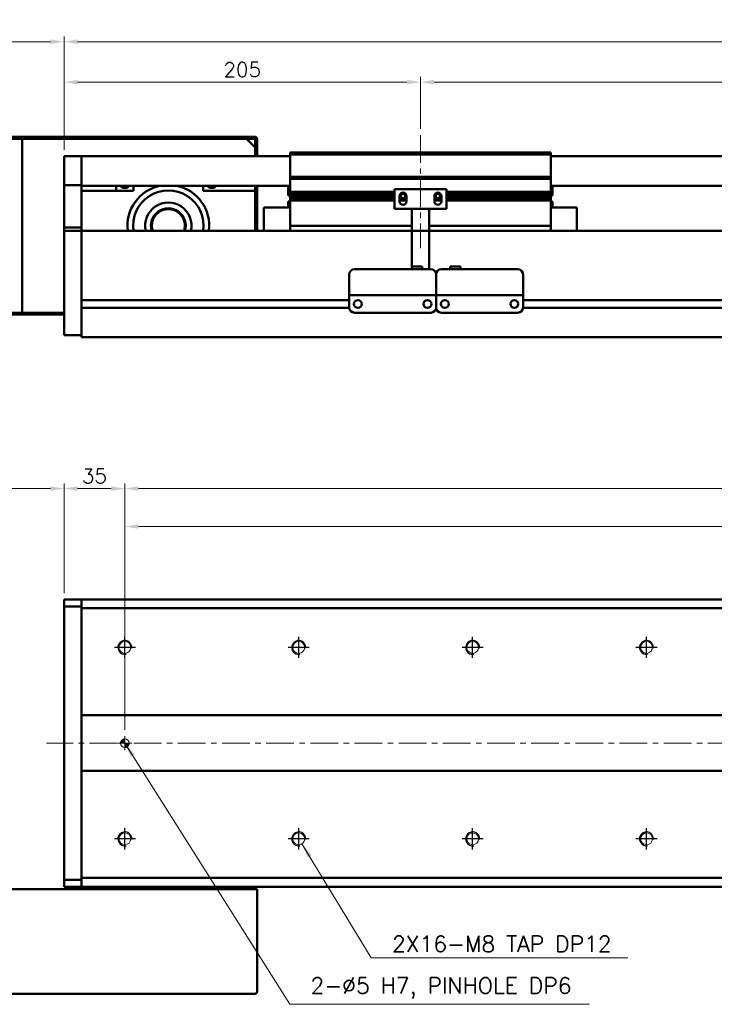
# Model space of a CAD drawing. Header units: millimetres. Extents: x 46891 to 51038, y 6223 to 10291.
# Tile 3 of 8: x 48774 to 49173, y 8918 to 9484. Entities that reach past the tile are written whole.
import ezdxf

# ---------------------------------------------------------------- set-up
doc = ezdxf.new("R2010")
doc.units = ezdxf.units.MM
doc.header["$LTSCALE"] = 0.5
doc.linetypes.add('CENTER', pattern=[50.8, 31.75, -6.35, 6.35, -6.35])
doc.layers.get('0').update_dxf_attribs({"lineweight": 20})
doc.layers.add('1', color=1, linetype='CENTER', lineweight=13)
doc.layers.add('외형선(ISO)', color=7, linetype='Continuous', lineweight=50)
doc.layers.add('C', color=1, linetype='CENTER')
doc.layers.add('DIM', color=4, linetype='Continuous')
doc.styles.add('DSR TEXT', font='romans.shx', dxfattribs={"bigfont": 'whgtxt.shx'})
doc.styles.get("Standard").update_dxf_attribs({"font": 'romans.shx', "bigfont": 'whgtxt.shx'})
doc.dimstyles.new('DSR', dxfattribs={"dimscale": 2, "dimtxt": 3, "dimasz": 3, "dimexe": 0.5, "dimexo": 0.5, "dimgap": 0.5, "dimtad": 1, "dimdsep": 46, "dimtxsty": 'Standard', "dimcen": 2.5, "dimclrd": 4, "dimclre": 4, "dimclrt": 2, "dimadec": 0, "dimazin": 2, "dimtfac": 1, "dimtmove": 0, "dimatfit": 3, "dimfxl": 0, "dimlwd": -1, "dimlwe": -1, "dimarcsym": 0})

# ---------------------------------------------------------------- blocks, each defined once
blk = doc.blocks.new('*D121')
at = {"color": 1, "linetype": 'ByBlock'}
for p, q in [((48799.5, 9409.41), (48799.5, 9451.32)), ((49004.5, 9421.41), (49004.5, 9451.32)), ((48807.3, 9448.32), (48996.7, 9448.32))]:
    blk.add_line(p, q, dxfattribs=at)
at = {"color": 1}
for points in [[(48807.3, 9449.62), (48807.3, 9447.02), (48799.5, 9448.32)], [(48996.7, 9449.62), (48996.7, 9447.02), (49004.5, 9448.32)]]:
    blk.add_solid(points, dxfattribs=at)
at = {"layer": 'Defpoints', "color": 0}
for p in [(49004.5, 9448.32), (49004.5, 9417.81), (48799.5, 9405.81)]:
    blk.add_point(p, dxfattribs=at)
at = {"color": 3, "insert": (48902, 9455.52), "char_height": 8.4, "attachment_point": 5, "style": 'DSR TEXT'}
blk.add_mtext('205', dxfattribs=at)
blk = doc.blocks.new('*D122')
at = {"color": 1, "linetype": 'ByBlock'}
for p, q in [((49004.5, 9421.41), (49004.5, 9451.32)), ((50204.5, 9421.41), (50204.5, 9451.32)), ((49012.3, 9448.32), (50196.7, 9448.32))]:
    blk.add_line(p, q, dxfattribs=at)
at = {"color": 1}
for points in [[(49012.3, 9449.62), (49012.3, 9447.02), (49004.5, 9448.32)], [(50196.7, 9449.62), (50196.7, 9447.02), (50204.5, 9448.32)]]:
    blk.add_solid(points, dxfattribs=at)
at = {"layer": 'Defpoints', "color": 0}
for p in [(50204.5, 9448.32), (49004.5, 9417.81), (50204.5, 9417.81)]:
    blk.add_point(p, dxfattribs=at)
at = {"color": 3, "insert": (49604.5, 9455.52), "char_height": 8.4, "attachment_point": 5, "style": 'DSR TEXT'}
blk.add_mtext('STROKE : 1200', dxfattribs=at)
blk = doc.blocks.new('*D124')
at = {"color": 1, "linetype": 'ByBlock'}
for p, q in [((48799.5, 9409.41), (48799.5, 9474.57)), ((50369.5, 9409.41), (50369.5, 9474.57)), ((50361.7, 9471.57), (48807.3, 9471.57))]:
    blk.add_line(p, q, dxfattribs=at)
at = {"color": 1}
for points in [[(48807.3, 9472.87), (48807.3, 9470.27), (48799.5, 9471.57)], [(50361.7, 9472.87), (50361.7, 9470.27), (50369.5, 9471.57)]]:
    blk.add_solid(points, dxfattribs=at)
at = {"layer": 'Defpoints', "color": 0}
for p in [(48799.5, 9471.57), (48799.5, 9405.81), (50369.5, 9405.81)]:
    blk.add_point(p, dxfattribs=at)
at = {"color": 3, "insert": (49584.5, 9478.77), "char_height": 8.4, "attachment_point": 5, "style": 'DSR TEXT'}
blk.add_mtext('1570', dxfattribs=at)
blk = doc.blocks.new('*D125')
at = {"color": 1, "linetype": 'ByBlock'}
for p, q in [((48669.5, 9419.41), (48669.5, 9474.57)), ((48799.5, 9409.41), (48799.5, 9474.57)), ((48791.7, 9471.57), (48677.3, 9471.57))]:
    blk.add_line(p, q, dxfattribs=at)
at = {"color": 1}
for points in [[(48677.3, 9472.87), (48677.3, 9470.27), (48669.5, 9471.57)], [(48791.7, 9472.87), (48791.7, 9470.27), (48799.5, 9471.57)]]:
    blk.add_solid(points, dxfattribs=at)
at = {"layer": 'Defpoints', "color": 0}
for p in [(48669.5, 9471.57), (48669.5, 9415.81), (48799.5, 9405.81)]:
    blk.add_point(p, dxfattribs=at)
at = {"color": 3, "insert": (48734.5, 9478.77), "char_height": 8.4, "attachment_point": 5, "style": 'DSR TEXT'}
blk.add_mtext('130', dxfattribs=at)
blk = doc.blocks.new('A$C33E56CC6')
h = blk.add_hatch()
h.set_pattern_fill('ANSI31', color=256, style=0)
h.set_pattern_definition([(45, (-7065.45672, -6508.5399), (-0.0883883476, 0.0883883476), [])])
h.paths.add_polyline_path([(4, 6.5, 0.414214), (1.5, 4), (4, 4)])
h.paths.add_polyline_path([(6.5, 4), (4, 4), (4, 1.5, 0.414214)])
blk.add_circle((4, 4), 2.5)
at = {"layer": '1'}
for p, q in [((4, 0), (4, 8)), ((0, 4), (8, 4))]:
    blk.add_line(p, q, dxfattribs=at)
blk = doc.blocks.new('tap8')
blk.add_circle((0, 0), 3.4)
at = {"layer": 'C', "color": 1, "linetype": 'CENTER'}
for p, q in [((0, -6.05), (0, 6.05)), ((-6.05, 0), (6.05, 0))]:
    blk.add_line(p, q, dxfattribs=at)
at = {"layer": 'DIM', "color": 3}
blk.add_arc((0, 0), 4, 263.8455, 189.4314, dxfattribs=at)
blk = doc.blocks.new('*D151')
at = {"color": 1, "linetype": 'ByBlock'}
for p, q in [((48799.5, 9154.53), (48799.5, 9217.74)), ((48826.7, 9214.74), (48807.3, 9214.74)), ((48834.5, 9133.07), (48834.5, 9217.74))]:
    blk.add_line(p, q, dxfattribs=at)
at = {"color": 1}
for points in [[(48807.3, 9216.04), (48807.3, 9213.44), (48799.5, 9214.74)], [(48826.7, 9216.04), (48826.7, 9213.44), (48834.5, 9214.74)]]:
    blk.add_solid(points, dxfattribs=at)
at = {"layer": 'Defpoints', "color": 0}
for p in [(48799.5, 9214.74), (48799.5, 9150.93), (48834.5, 9129.47)]:
    blk.add_point(p, dxfattribs=at)
at = {"color": 3, "insert": (48817, 9221.94), "char_height": 8.4, "attachment_point": 5, "style": 'DSR TEXT'}
blk.add_mtext('35', dxfattribs=at)
blk = doc.blocks.new('*D152')
at = {"color": 1, "linetype": 'ByBlock'}
for p, q in [((48834.5, 9133.07), (48834.5, 9217.74)), ((48842.3, 9214.74), (50326.7, 9214.74)), ((50334.5, 9133.07), (50334.5, 9217.74))]:
    blk.add_line(p, q, dxfattribs=at)
at = {"color": 1}
for points in [[(48842.3, 9216.04), (48842.3, 9213.44), (48834.5, 9214.74)], [(50326.7, 9216.04), (50326.7, 9213.44), (50334.5, 9214.74)]]:
    blk.add_solid(points, dxfattribs=at)
at = {"layer": 'Defpoints', "color": 0}
for p in [(50334.5, 9214.74), (48834.5, 9129.47), (50334.5, 9129.47)]:
    blk.add_point(p, dxfattribs=at)
at = {"color": 3, "insert": (49584.5, 9221.94), "char_height": 8.4, "attachment_point": 5, "style": 'DSR TEXT'}
blk.add_mtext('15X100PITCH=1500', dxfattribs=at)
blk = doc.blocks.new('*D154')
at = {"color": 1, "linetype": 'ByBlock'}
for p, q in [((48834.5, 9076.03), (48834.5, 9195.93)), ((50334.5, 9076.03), (50334.5, 9195.93)), ((48842.3, 9192.93), (50326.7, 9192.93))]:
    blk.add_line(p, q, dxfattribs=at)
at = {"color": 1}
for points in [[(48842.3, 9194.23), (48842.3, 9191.63), (48834.5, 9192.93)], [(50326.7, 9194.23), (50326.7, 9191.63), (50334.5, 9192.93)]]:
    blk.add_solid(points, dxfattribs=at)
at = {"layer": 'Defpoints', "color": 0}
for p in [(50334.5, 9192.93), (48834.5, 9072.43), (50334.5, 9072.43)]:
    blk.add_point(p, dxfattribs=at)
at = {"color": 3, "insert": (49584.5, 9200.13), "char_height": 8.4, "attachment_point": 5, "style": 'DSR TEXT'}
blk.add_mtext('1500%%P0.02', dxfattribs=at)
blk = doc.blocks.new('*D155')
at = {"color": 1, "linetype": 'ByBlock'}
for p, q in [((48669.5, 8988.03), (48669.5, 9217.74)), ((48791.7, 9214.74), (48677.3, 9214.74)), ((48799.5, 9154.53), (48799.5, 9217.74))]:
    blk.add_line(p, q, dxfattribs=at)
at = {"color": 1}
for points in [[(48677.3, 9216.04), (48677.3, 9213.44), (48669.5, 9214.74)], [(48791.7, 9216.04), (48791.7, 9213.44), (48799.5, 9214.74)]]:
    blk.add_solid(points, dxfattribs=at)
at = {"layer": 'Defpoints', "color": 0}
for p in [(48669.5, 9214.74), (48799.5, 9150.93), (48669.5, 8984.43)]:
    blk.add_point(p, dxfattribs=at)
at = {"color": 3, "insert": (48734.5, 9221.94), "char_height": 8.4, "attachment_point": 5, "style": 'DSR TEXT'}
blk.add_mtext('130', dxfattribs=at)

msp = doc.modelspace()

# ---------------------------------------------------------------- linework, layer by layer
at = {"layer": '1'}
for p, q in [((49004.50234, 9417.81317), (49004.50234, 9352.81317)), ((50379.50234, 9068.42724), (48789.50234, 9068.42724))]:
    msp.add_line(p, q, dxfattribs=at)
at = {"layer": '외형선(ISO)'}
for p, q in [((48909.50234, 9416.81317), (48670.50234, 9416.81317)), ((48671.00234, 9415.81317), (48909.00234, 9415.81317)), ((48904.50234, 9415.81317), (48775.50234, 9415.81317)), ((48775.50234, 9415.81317), (48775.50234, 9315.81317)), ((48904.50234, 9415.81317), (48909.50234, 9410.81317)), ((48909.50234, 9415.31317), (48909.50234, 9407.81317)), ((48909.50234, 9405.81317), (48909.50234, 9410.81317)), ((48910.50234, 9407.81317), (48910.50234, 9415.81317)), ((48799.50234, 9405.81317), (48799.50234, 9403.81317)), ((48809.50234, 9405.81317), (48799.50234, 9405.81317)), ((48809.50234, 9403.81317), (48809.50234, 9405.81317)), ((48929.50234, 9405.81317), (48809.50234, 9405.81317)), ((48809.50234, 9405.81317), (48809.50234, 9403.81317)), ((48909.50234, 9407.81317), (48910.50234, 9407.81317)), ((48910.50234, 9407.81317), (48910.50234, 9405.81317)), ((48929.50234, 9406.81317), (48929.50234, 9407.81317)), ((49079.50234, 9407.81317), (48929.50234, 9407.81317)), ((48929.50234, 9393.81317), (48929.50234, 9406.81317)), ((48929.50234, 9406.81317), (49079.50234, 9406.81317)), ((49079.50234, 9407.81317), (49079.50234, 9406.81317)), ((49079.50234, 9406.81317), (49079.50234, 9393.81317)), ((50359.50234, 9405.81317), (49079.50234, 9405.81317)), ((48799.50234, 9402.30045), (48799.50234, 9403.81317)), ((48799.50234, 9401.80147), (48799.50234, 9402.30045)), ((48799.50234, 9401.80147), (48799.50234, 9400.26088)), ((48799.50234, 9400.26088), (48799.50234, 9397.27629)), ((48809.50234, 9403.81317), (48809.50234, 9402.30045)), ((48809.50234, 9402.30045), (48809.50234, 9403.81317)), ((48809.50234, 9402.30045), (48809.50234, 9401.80147)), ((48809.50234, 9401.80147), (48809.50234, 9402.30045)), ((48809.50234, 9400.26088), (48809.50234, 9401.80147)), ((48809.50234, 9401.80147), (48809.50234, 9400.26088)), ((48809.50234, 9397.27629), (48809.50234, 9400.26088)), ((48809.50234, 9400.26088), (48809.50234, 9397.27629)), ((48799.50234, 9389.49884), (48799.50234, 9397.27629)), ((48809.50234, 9397.27629), (48809.50234, 9389.49884)), ((48809.50234, 9389.49884), (48809.50234, 9397.27629)), ((48929.50234, 9392.81317), (48929.50234, 9393.81317)), ((48929.50234, 9393.81317), (49079.50234, 9393.81317)), ((49079.50234, 9393.81317), (49079.50234, 9392.81317)), ((48799.50234, 9389.13986), (48799.50234, 9389.49884)), ((48799.50234, 9364.73623), (48799.50234, 9389.13986)), ((48809.50234, 9389.13986), (48799.50234, 9389.13986)), ((48809.50234, 9389.49884), (48809.50234, 9389.13986)), ((48809.50234, 9389.13986), (48809.50234, 9364.73623)), ((48929.50234, 9388.81317), (48809.50234, 9388.81317)), ((48829.50234, 9388.81317), (48829.50234, 9385.81317)), ((48839.50234, 9388.81317), (48839.50234, 9385.81317)), ((48879.50234, 9385.81317), (48879.50234, 9388.81317)), ((48909.50234, 9388.81317), (48909.50234, 9385.81317)), ((48910.50234, 9362.81317), (48910.50234, 9388.81317)), ((48928.50234, 9383.21317), (48928.50234, 9388.81317)), ((48929.50234, 9391.81317), (48929.50234, 9392.81317)), ((48929.50234, 9392.81317), (49079.50234, 9392.81317)), ((48929.50234, 9385.31317), (48929.50234, 9391.81317)), ((49079.50234, 9392.81317), (49079.50234, 9391.81317)), ((49079.50234, 9391.81317), (49079.50234, 9385.31317)), ((50359.50234, 9388.81317), (49079.50234, 9388.81317)), ((49080.50234, 9388.81317), (49080.50234, 9383.21317)), ((48839.50234, 9385.81317), (48809.50234, 9385.81317)), ((48909.50234, 9385.81317), (48879.50234, 9385.81317)), ((48909.50234, 9362.81317), (48909.50234, 9385.81317)), ((48928.50234, 9383.21317), (48929.50234, 9383.21317)), ((48929.50234, 9384.81317), (48929.50234, 9385.31317)), ((48929.50234, 9385.31317), (48989.50234, 9385.31317)), ((48929.50234, 9384.31317), (48929.50234, 9384.81317)), ((48929.50234, 9384.81317), (48989.50234, 9384.81317)), ((48929.50234, 9383.31317), (48929.50234, 9384.31317)), ((48929.50234, 9384.31317), (48989.50234, 9384.31317)), ((48929.50234, 9382.81317), (48929.50234, 9383.31317)), ((48929.50234, 9383.31317), (48989.50234, 9383.31317)), ((48929.50234, 9382.31317), (48929.50234, 9382.81317)), ((48929.50234, 9382.81317), (48989.50234, 9382.81317)), ((48929.50234, 9381.31317), (48929.50234, 9382.31317)), ((48929.50234, 9382.31317), (48989.50234, 9382.31317)), ((49019.50234, 9386.81317), (48989.50234, 9386.81317)), ((48989.50234, 9375.41317), (48989.50234, 9386.81317)), ((48992.50234, 9379.81317), (48992.50234, 9382.81317)), ((48992.50234, 9382.81317), (48993.27284, 9382.81317)), ((48992.50234, 9382.31317), (48993.3791, 9382.31317)), ((48992.56585, 9383.31317), (48993.3791, 9383.31317)), ((48993.17946, 9384.31317), (48995.82522, 9384.31317)), ((48995.62558, 9383.31317), (48996.43883, 9383.31317)), ((48995.62558, 9382.31317), (48996.50234, 9382.31317)), ((48995.73184, 9382.81317), (48996.50234, 9382.81317)), ((48996.50234, 9382.81317), (48996.50234, 9379.81317)), ((49012.50234, 9379.81317), (49012.50234, 9382.81317)), ((49012.50234, 9382.81317), (49013.27284, 9382.81317)), ((49012.50234, 9382.31317), (49013.3791, 9382.31317)), ((49012.56585, 9383.31317), (49013.3791, 9383.31317)), ((49013.17946, 9384.31317), (49015.82522, 9384.31317)), ((49015.62558, 9383.31317), (49016.43883, 9383.31317)), ((49015.62558, 9382.31317), (49016.50234, 9382.31317)), ((49015.73184, 9382.81317), (49016.50234, 9382.81317)), ((49016.50234, 9382.81317), (49016.50234, 9379.81317)), ((49019.50234, 9386.81317), (49019.50234, 9375.41317)), ((49019.50234, 9385.31317), (49079.50234, 9385.31317)), ((49019.50234, 9384.81317), (49079.50234, 9384.81317)), ((49019.50234, 9384.31317), (49079.50234, 9384.31317)), ((49019.50234, 9383.31317), (49079.50234, 9383.31317)), ((49019.50234, 9382.81317), (49079.50234, 9382.81317)), ((49019.50234, 9382.31317), (49079.50234, 9382.31317)), ((49079.50234, 9385.31317), (49079.50234, 9384.81317)), ((49079.50234, 9384.81317), (49079.50234, 9384.31317)), ((49079.50234, 9384.31317), (49079.50234, 9383.31317)), ((49079.50234, 9383.31317), (49079.50234, 9382.81317)), ((49080.50234, 9383.21317), (49079.50234, 9383.21317)), ((49079.50234, 9382.81317), (49079.50234, 9382.31317)), ((49079.50234, 9382.31317), (49079.50234, 9381.31317)), ((48928.50234, 9379.78317), (48928.50234, 9376.31317)), ((48929.49295, 9379.78317), (48928.50234, 9379.78317)), ((48929.50234, 9380.81317), (48929.50234, 9381.31317)), ((48929.50234, 9381.31317), (48989.50234, 9381.31317)), ((48929.50234, 9380.31317), (48929.50234, 9380.81317)), ((48929.50234, 9380.81317), (48989.50234, 9380.81317)), ((48929.50234, 9366.81317), (48929.50234, 9380.31317)), ((48929.50234, 9380.31317), (48989.50234, 9380.31317)), ((48992.50234, 9381.31317), (48996.50234, 9381.31317)), ((48992.50234, 9380.81317), (48996.50234, 9380.81317)), ((48992.50234, 9380.31317), (48996.50234, 9380.31317)), ((49012.50234, 9381.31317), (49016.50234, 9381.31317)), ((49012.50234, 9380.81317), (49016.50234, 9380.81317)), ((49012.50234, 9380.31317), (49016.50234, 9380.31317)), ((49019.50234, 9381.31317), (49079.50234, 9381.31317)), ((49019.50234, 9380.81317), (49079.50234, 9380.81317)), ((49019.50234, 9380.31317), (49079.50234, 9380.31317)), ((49079.50234, 9381.31317), (49079.50234, 9380.81317)), ((49079.50234, 9380.81317), (49079.50234, 9380.31317)), ((49079.50234, 9380.31317), (49079.50234, 9366.81317)), ((49080.50234, 9379.78317), (49079.51173, 9379.78317)), ((49080.50234, 9376.31317), (49080.50234, 9379.78317)), ((48914.50234, 9376.31317), (48914.50234, 9362.81317)), ((48929.50234, 9376.31317), (48914.50234, 9376.31317)), ((48999.50234, 9375.41317), (48989.50234, 9375.41317)), ((48999.50234, 9375.91317), (48999.50234, 9375.41317)), ((49009.50234, 9375.41317), (48999.50234, 9375.41317)), ((48999.50234, 9373.31317), (48999.50234, 9375.41317)), ((48999.50234, 9373.31317), (48999.50234, 9342.31336)), ((49009.50234, 9375.41317), (49009.50234, 9375.91317)), ((49019.50234, 9375.41317), (49009.50234, 9375.41317)), ((49009.50234, 9375.41317), (49009.50234, 9373.31317)), ((49009.50234, 9340.81336), (49009.50234, 9373.31317)), ((49079.50234, 9376.31317), (49094.50234, 9376.31317)), ((49094.50234, 9362.81317), (49094.50234, 9376.31317)), ((48929.50234, 9366.81317), (48929.50234, 9365.81317)), ((48929.50234, 9362.81317), (48929.50234, 9365.81317)), ((48929.50234, 9365.81317), (48999.50234, 9365.81317)), ((49009.50234, 9365.81317), (49079.50234, 9365.81317)), ((49079.50234, 9365.81317), (49079.50234, 9366.81317)), ((49079.50234, 9365.81317), (49079.50234, 9362.81317)), ((48799.50234, 9362.81317), (48799.50234, 9364.73623)), ((48809.50234, 9364.73623), (48799.50234, 9364.73623)), ((48799.50234, 9362.81317), (48799.50234, 9359.81317)), ((48809.50234, 9362.81317), (48799.50234, 9362.81317)), ((48799.50234, 9308.05581), (48799.50234, 9359.81317)), ((48809.50234, 9364.73623), (48809.50234, 9362.81317)), ((48809.50234, 9362.81317), (48809.50234, 9359.81317)), ((48809.50234, 9362.81317), (50359.50234, 9362.81317)), ((48809.50234, 9359.81317), (48809.50234, 9362.81317)), ((48809.50234, 9323.26317), (48809.50234, 9359.81317)), ((48809.50234, 9359.81317), (48809.50234, 9308.05581)), ((48963.50234, 9327.81336), (48963.50234, 9337.81336)), ((48966.50234, 9340.81336), (49010.50234, 9340.81336)), ((48999.50234, 9342.31336), (48999.50234, 9340.81336)), ((48999.50234, 9342.31336), (49005.50234, 9342.31336)), ((49005.50234, 9342.31336), (49005.50234, 9340.81336)), ((49013.50234, 9327.81336), (49013.50234, 9337.81336)), ((49013.50234, 9337.81336), (49013.50234, 9327.81336)), ((49016.50234, 9340.81336), (49060.50234, 9340.81336)), ((49027.50234, 9342.31336), (49021.50234, 9342.31336)), ((49021.50234, 9340.81336), (49021.50234, 9342.31336)), ((49027.50234, 9340.81336), (49027.50234, 9342.31336)), ((49063.50234, 9337.81336), (49063.50234, 9327.81336)), ((48963.50234, 9327.81336), (48963.50234, 9325.81336)), ((48963.50234, 9325.81333), (48963.50234, 9325.81336)), ((48963.50234, 9325.81336), (49013.50234, 9325.81336)), ((48963.50234, 9325.31333), (48963.50234, 9325.81333)), ((48976.00234, 9325.81333), (49001.00234, 9325.81333)), ((49013.50234, 9327.81336), (49013.50234, 9325.81336)), ((49013.50234, 9325.81336), (49013.50234, 9327.81336)), ((49013.50234, 9325.81333), (49013.50234, 9325.81336)), ((49013.50234, 9325.81336), (49063.50234, 9325.81336)), ((49013.50234, 9325.81336), (49013.50234, 9325.81333)), ((49013.50234, 9325.31333), (49013.50234, 9325.81333)), ((49013.50234, 9325.81333), (49016.27284, 9325.81333)), ((49013.50234, 9325.81333), (49013.50234, 9325.31333)), ((49018.73184, 9325.81333), (49021.00234, 9325.81333)), ((49026.00234, 9325.81333), (49051.00234, 9325.81333)), ((49056.00234, 9325.81333), (49058.27284, 9325.81333)), ((49060.73184, 9325.81333), (49063.50234, 9325.81333)), ((49063.50234, 9325.81336), (49063.50234, 9327.81336)), ((49063.50234, 9325.81336), (49063.50234, 9325.81333)), ((49063.50234, 9325.81333), (49063.50234, 9325.31333)), ((48809.50234, 9323.06317), (48963.50234, 9323.06317)), ((48963.50234, 9318.81333), (48963.50234, 9325.31333)), ((48968.47553, 9323.06317), (48968.52915, 9323.06317)), ((49008.47553, 9323.06317), (49008.52915, 9323.06317)), ((49013.50234, 9318.81333), (49013.50234, 9325.31333)), ((49013.50234, 9325.31333), (49013.50234, 9318.81333)), ((49018.47553, 9323.06317), (49018.52915, 9323.06317)), ((49058.47553, 9323.06317), (49058.52915, 9323.06317)), ((49063.50234, 9325.31333), (49063.50234, 9318.81333)), ((49063.50234, 9323.06317), (50167.50234, 9323.06317)), ((49063.50234, 9323.06317), (50167.50234, 9323.06317)), ((48670.50234, 9314.81317), (48799.50234, 9314.81317)), ((48799.50234, 9315.81317), (48671.00234, 9315.81317)), ((48775.50234, 9315.81317), (48799.50234, 9315.81317)), ((48809.50234, 9318.56317), (48963.51279, 9318.56317)), ((48809.50234, 9308.05581), (48809.50234, 9318.36317)), ((48966.50234, 9315.81333), (49010.50234, 9315.81333)), ((49013.49189, 9318.56317), (49013.51279, 9318.56317)), ((49016.50234, 9315.81333), (49060.50234, 9315.81333)), ((49063.49189, 9318.56317), (50167.51279, 9318.56317)), ((49063.49189, 9318.56317), (50167.51279, 9318.56317)), ((48799.50234, 9308.05581), (48799.50234, 9305.93449)), ((48799.50234, 9302.81317), (48799.50234, 9305.93449)), ((48809.50234, 9308.05581), (48809.50234, 9305.93449)), ((48809.50234, 9305.93449), (48809.50234, 9308.05581)), ((48809.50234, 9301.81317), (48809.50234, 9305.93449)), ((48809.50234, 9305.93449), (48809.50234, 9302.81317)), ((48799.50234, 9302.81317), (48809.50234, 9302.81317)), ((48809.50234, 9301.81317), (50359.50234, 9301.81317)), ((48799.50234, 9150.92724), (48799.50234, 9150.04856)), ((48809.50234, 9150.92724), (48799.50234, 9150.92724)), ((48809.50234, 9150.92724), (48809.50234, 9150.04856)), ((48809.50234, 9150.92724), (50359.50234, 9150.92724)), ((48809.50234, 9150.04856), (48809.50234, 9150.92724)), ((48799.50234, 9146.92724), (48799.50234, 9150.04856)), ((48799.50234, 9146.92724), (48809.50234, 9146.92724)), ((48799.50234, 8989.92724), (48799.50234, 9146.92724)), ((48809.50234, 9145.92724), (48809.50234, 9150.04856)), ((48809.50234, 9150.04856), (48809.50234, 9146.92724)), ((48809.50234, 9084.42724), (48809.50234, 9145.92724)), ((48809.50234, 9145.92724), (50359.50234, 9145.92724)), ((48809.50234, 9083.57369), (48809.50234, 9084.42724)), ((50359.50234, 9084.42724), (48809.50234, 9084.42724)), ((48809.50234, 9083.22013), (48809.50234, 9083.57369)), ((48809.50234, 9053.63435), (48809.50234, 9083.22013)), ((48809.50234, 9083.22013), (48809.50234, 9053.63435)), ((48809.50234, 9053.28079), (48809.50234, 9053.63435)), ((48809.50234, 9052.42724), (48809.50234, 9053.28079)), ((48809.50234, 8990.92724), (48809.50234, 9052.42724)), ((48809.50234, 9052.42724), (50359.50234, 9052.42724)), ((48809.50234, 8989.92724), (48799.50234, 8989.92724)), ((48799.50234, 8986.80592), (48799.50234, 8989.92724)), ((48799.50234, 8986.80592), (48799.50234, 8985.92724)), ((48809.50234, 8986.80592), (48809.50234, 8990.92724)), ((50359.50234, 8990.92724), (48809.50234, 8990.92724)), ((48809.50234, 8989.92724), (48809.50234, 8986.80592)), ((48809.50234, 8986.80592), (48809.50234, 8985.92724)), ((48809.50234, 8985.92724), (48809.50234, 8986.80592)), ((48670.50234, 8984.42724), (48909.50234, 8984.42724)), ((48809.50234, 8985.92724), (48799.50234, 8985.92724)), ((48809.50234, 8985.92724), (50359.50234, 8985.92724)), ((48809.50234, 8984.42724), (48809.50234, 8985.92724)), ((48909.50234, 8984.42724), (48909.50234, 8985.92724)), ((48909.50234, 8984.42724), (48910.50234, 8984.42724)), ((48910.50234, 8925.42724), (48910.50234, 8984.42724)), ((48670.50234, 8924.42724), (48909.50234, 8924.42724))]:
    msp.add_line(p, q, dxfattribs=at)
for centre in [(48968.50234, 9320.81332), (49008.50234, 9320.81332), (49018.50234, 9320.81332), (49058.50234, 9320.81332)]:
    msp.add_circle(centre, 2.25, dxfattribs=at)
for centre, radius, start, end in [((48909.50234, 9415.81317), 1, 0, 90), ((48909.00234, 9415.31317), 0.5, 0, 90), ((48834.50234, 9390.81317), 3.3235, 216.9971457, 323.0028543), ((48859.50234, 9365.81317), 23.5, 101.8402739, 187.3343689), ((48859.50234, 9365.81317), 23.5, 352.6656311, 78.1597261), ((48884.50234, 9390.81317), 3.3235, 216.9971457, 323.0028543), ((48859.50234, 9365.81317), 20.3, 351.5015155, 188.4984845), ((48994.50234, 9382.81317), 2, 0, 180), ((48994.50234, 9382.81317), 1.2295, 156.0042187, 180), ((48994.50234, 9382.81317), 1.2295, 156.0042187, 180), ((48994.50234, 9382.81317), 1.2295, 180, 203.9957813), ((48994.50234, 9382.81317), 1.2295, 180, 203.9957813), ((48994.50234, 9382.81317), 1.2295, 23.9957813, 156.0042187), ((48994.50234, 9382.81317), 1.2295, 23.9957813, 156.0042187), ((48994.50234, 9382.81317), 1.2295, 203.9957813, 336.0042187), ((48994.50234, 9382.81317), 1.2295, 203.9957813, 336.0042187), ((48994.50234, 9382.81317), 1.2295, 0, 23.9957813), ((48994.50234, 9382.81317), 1.2295, 0, 23.9957813), ((48994.50234, 9382.81317), 1.2295, 336.0042187, 0), ((48994.50234, 9382.81317), 1.2295, 336.0042187, 0), ((49014.50234, 9382.81317), 2, 0, 180), ((49014.50234, 9382.81317), 1.2295, 156.0042187, 180), ((49014.50234, 9382.81317), 1.2295, 156.0042187, 180), ((49014.50234, 9382.81317), 1.2295, 180, 203.9957813), ((49014.50234, 9382.81317), 1.2295, 180, 203.9957813), ((49014.50234, 9382.81317), 1.2295, 23.9957813, 156.0042187), ((49014.50234, 9382.81317), 1.2295, 23.9957813, 156.0042187), ((49014.50234, 9382.81317), 1.2295, 203.9957813, 336.0042187), ((49014.50234, 9382.81317), 1.2295, 203.9957813, 336.0042187), ((49014.50234, 9382.81317), 1.2295, 0, 23.9957813), ((49014.50234, 9382.81317), 1.2295, 0, 23.9957813), ((49014.50234, 9382.81317), 1.2295, 336.0042187, 0), ((49014.50234, 9382.81317), 1.2295, 336.0042187, 0), ((48859.50234, 9365.81317), 13.3, 346.9639597, 193.0360403), ((48926.87434, 9381.71317), 3.253, 323.6085696, 323.8883105), ((48994.50234, 9379.81317), 2, 180, 0), ((49014.50234, 9379.81317), 2, 180, 0), ((49082.13034, 9381.71317), 3.253, 216.1116895, 216.3914304), ((48859.50234, 9365.81317), 10, 342.5423969, 197.4576031), ((48859.50234, 9365.81317), 9.5, 341.5915198, 198.4084802), ((48966.50234, 9337.81336), 3, 90, 180), ((49010.50234, 9337.81336), 3, 0, 90), ((49016.50234, 9337.81336), 3, 90, 180), ((49060.50234, 9337.81336), 3, 0, 90), ((48966.50234, 9318.81333), 3, 180, 270), ((49010.50234, 9318.81333), 3, 270, 0), ((49016.50234, 9318.81333), 3, 180, 270), ((49060.50234, 9318.81333), 3, 270, 0), ((48909.50234, 8925.42724), 1, 270, 0)]:
    msp.add_arc(centre, radius, start, end, dxfattribs=at)
for centre, major_axis, start_param, end_param in [((49017.50234, 9325.81335), (-1.2295, 0), 3.146445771, 6.288038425), ((49023.50234, 9325.81335), (-2.5, 0), 3.145419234, 6.287011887), ((49053.50234, 9325.81335), (-2.5, 0), 3.143524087, 6.28511674), ((49059.50234, 9325.81335), (-1.2295, 0), 3.144519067, 6.286111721)]:
    msp.add_ellipse(centre, major_axis=major_axis, ratio=0.00001, start_param=start_param, end_param=end_param, dxfattribs=at)

# ---------------------------------------------------------------- block references
at = {"rotation": 90}
for p in [(48834.50234, 9123.42724), (48934.50234, 9123.42724), (49034.50234, 9123.42724), (49134.50234, 9123.42724), (48834.50234, 9013.42724), (48934.50234, 9013.42724), (49034.50234, 9013.42724), (49134.50234, 9013.42724)]:
    msp.add_blockref('tap8', p, dxfattribs=at)
msp.add_blockref('A$C33E56CC6', (48830.50234, 9064.42724))

# ---------------------------------------------------------------- texts
at = {"color": 3, "char_height": 9.24, "attachment_point": 7, "style": 'DSR TEXT'}
for s, insert in [('2X16-M8 TAP DP12', (48988.11965, 8948.40533)), ('2-%%C5 H7, PINHOLE DP6', (48941.281, 8921.63068))]:
    msp.add_mtext(s, dxfattribs=dict(at, insert=insert))

# ---------------------------------------------------------------- dimensions: what is measured, and where the dimension line sits
for base, p1, p2, picture, middle in [((48669.50234, 9471.57296), (48799.50234, 9405.81317), (48669.50234, 9415.81317), '*D125', (48734.50234, 9478.77296)), ((48799.50234, 9471.57296), (50369.50234, 9405.81317), (48799.50234, 9405.81317), '*D124', (49584.50234, 9478.77296)), ((49004.50234, 9448.31988), (48799.50234, 9405.81317), (49004.50234, 9417.81317), '*D121', (48902.00234, 9455.51988)), ((48669.50234, 9214.73712), (48799.50234, 9150.92724), (48669.50234, 8984.42724), '*D155', (48734.50234, 9221.93712)), ((48799.50234, 9214.73712), (48834.50234, 9129.47421), (48799.50234, 9150.92724), '*D151', (48817.00234, 9221.93712))]:
    dim = msp.add_linear_dim(base=base, p1=p1, p2=p2, dimstyle='DSR', override={"dimscale": 3, "dimtxt": 2.8, "dimasz": 2.600136, "dimexe": 1, "dimexo": 1.2, "dimgap": 1, "dimdec": 4, "dimtxsty": 'DSR TEXT', "dimclrd": 1, "dimclre": 1, "dimclrt": 3, "dimtdec": 4, "dimtix": 1})
    dim.commit()
    dim.dimension.update_dxf_attribs({"geometry": picture, "text_midpoint": middle})
for base, p1, p2, text, picture, middle in [((50204.50234, 9448.31988), (49004.50234, 9417.81317), (50204.50234, 9417.81317), 'STROKE : <>', '*D122', (49604.50234, 9455.51988)), ((50334.50234, 9214.73712), (48834.50234, 9129.47421), (50334.50234, 9129.47421), '15X100PITCH=<>', '*D152', (49584.50234, 9221.93712)), ((50334.50234, 9192.92511), (48834.50234, 9072.42724), (50334.50234, 9072.42724), '<>%%P0.02', '*D154', (49584.50234, 9200.12511))]:
    dim = msp.add_linear_dim(base=base, p1=p1, p2=p2, text=text, dimstyle='DSR', override={"dimscale": 3, "dimtxt": 2.8, "dimasz": 2.600136, "dimexe": 1, "dimexo": 1.2, "dimgap": 1, "dimdec": 4, "dimtxsty": 'DSR TEXT', "dimclrd": 1, "dimclre": 1, "dimclrt": 3, "dimtdec": 4, "dimtix": 1})
    dim.commit()
    dim.dimension.update_dxf_attribs({"geometry": picture, "text_midpoint": middle})

# ---------------------------------------------------------------- leaders
at = {"annotation_type": 0, "has_hookline": 1, "hookline_direction": 0}
for points, text_width in [([(48834.50234, 9068.42724), (48929.40055, 8918.33068), (48937.981, 8918.33068)], 160.4625), ([(48936.367, 9010.58417), (48976.2392, 8945.10533), (48984.81965, 8945.10533)], 135.575)]:
    msp.add_leader(points, dimstyle='DSR', override={"dimscale": 3.3, "dimtxt": 2.8, "dimasz": 2.600136, "dimexe": 1, "dimexo": 1.2, "dimgap": 1, "dimdec": 4, "dimtxsty": 'DSR TEXT', "dimclrd": 1, "dimclre": 1, "dimclrt": 3, "dimtdec": 4, "dimtix": 1}, dxfattribs=dict(at, text_width=text_width))

doc.saveas('drawing.dxf')
